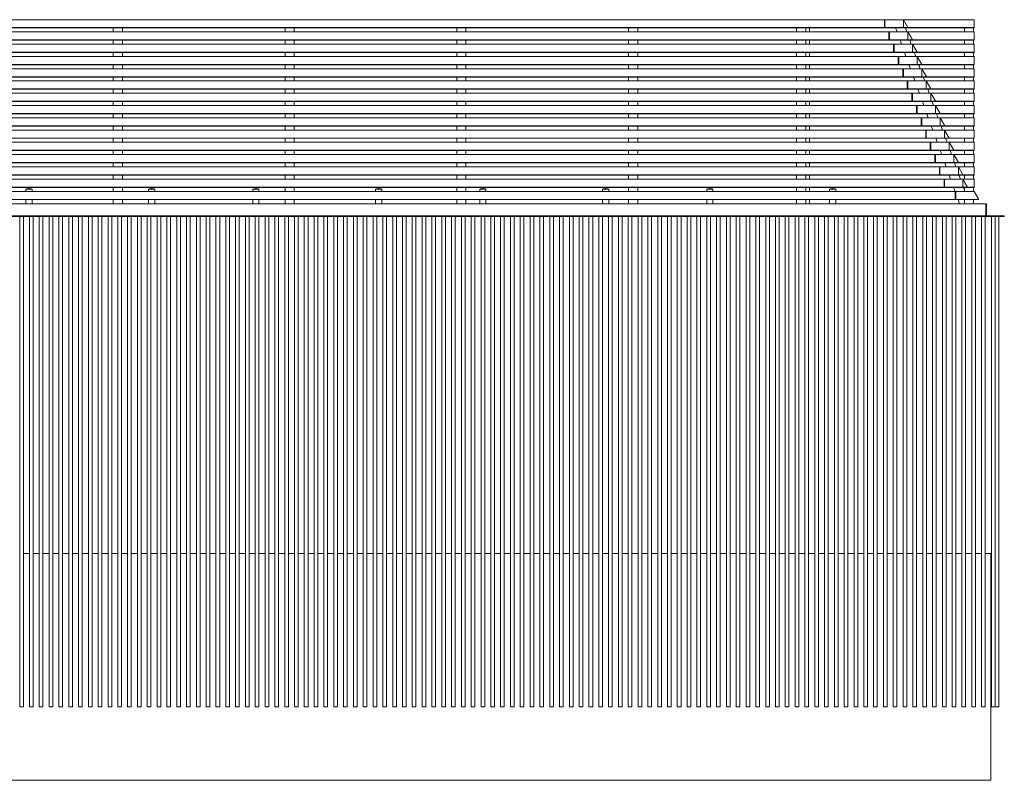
# Model space of a CAD drawing. Header units: metres. Extents: x -30.2 to 0.4, y -0.2 to 12.2.
# Tile 2 of 2: x -15.6 to 0.4, y -0.2 to 12.2. Entities that reach past the tile are written whole.
import ezdxf

# ---------------------------------------------------------------- set-up
doc = ezdxf.new("R2010")
doc.units = ezdxf.units.M
doc.header["$MEASUREMENT"] = 0
for name, color, linetype in [('10 Fassade', 7, 'Continuous'), ('Neubau_10 Fassade', 7, 'Continuous'), ('Neubau_10 Stütze', 7, 'Continuous'), ('Neubau_20 Träger', 7, 'Continuous')]:
    doc.layers.add(name, color=color, linetype=linetype)

msp = doc.modelspace()

# ---------------------------------------------------------------- linework, layer by layer
at = {"layer": '10 Fassade', "color": 7, "linetype": 'Continuous', "lineweight": 18}
for p, q in [((-1.505, 12.205), (-29.809, 12.205)), ((-1.495, 12.205), (-1.505, 12.205)), ((-1.505, 12.075), (-1.505, 12.205)), ((-0.041, 12.205), (-1.495, 12.205)), ((-1.495, 12.075), (-1.495, 12.205)), ((-1.12, 12.075), (-1.195, 12.205)), ((-1.195, 12.075), (-1.195, 12.205)), ((-0.041, 12.075), (-0.041, 12.205)), ((-1.505, 12.075), (-29.884, 12.075)), ((-1.505, 12.07), (-29.8, 12.07)), ((-1.505, 12.075), (-1.505, 12.07)), ((-1.495, 12.075), (-1.505, 12.075)), ((-1.495, 12.07), (-1.505, 12.07)), ((-1.195, 12.075), (-1.495, 12.075)), ((-1.495, 12.075), (-1.495, 12.07)), ((-0.041, 12.07), (-1.495, 12.07)), ((-1.195, 12.075), (-1.195, 12.071)), ((-1.195, 12.071), (-1.12, 12.075)), ((-1.12, 12.075), (-1.195, 12.075)), ((-0.041, 12.075), (-1.12, 12.075)), ((-0.041, 12.075), (-0.041, 12.07)), ((-1.43, 12.005), (-29.809, 12.005)), ((-1.421, 12.005), (-1.43, 12.005)), ((-1.43, 11.875), (-1.43, 12.005)), ((-0.041, 12.005), (-1.421, 12.005)), ((-1.421, 11.875), (-1.421, 12.005)), ((-1.046, 11.875), (-1.121, 12.005)), ((-1.121, 11.875), (-1.121, 12.005)), ((-0.041, 11.875), (-0.041, 12.005)), ((-1.43, 11.875), (-29.884, 11.875)), ((-1.355, 11.805), (-29.809, 11.805)), ((-1.43, 11.87), (-29.8, 11.87)), ((-1.43, 11.875), (-1.43, 11.87)), ((-1.421, 11.875), (-1.43, 11.875)), ((-1.421, 11.87), (-1.43, 11.87)), ((-1.121, 11.875), (-1.421, 11.875)), ((-1.421, 11.875), (-1.421, 11.87)), ((-0.041, 11.87), (-1.421, 11.87)), ((-1.346, 11.805), (-1.355, 11.805)), ((-1.355, 11.675), (-1.355, 11.805)), ((-0.041, 11.805), (-1.346, 11.805)), ((-1.346, 11.675), (-1.346, 11.805)), ((-1.121, 11.875), (-1.121, 11.871)), ((-1.121, 11.871), (-1.046, 11.875)), ((-1.046, 11.875), (-1.121, 11.875)), ((-0.041, 11.875), (-1.046, 11.875)), ((-0.971, 11.675), (-1.046, 11.805)), ((-1.046, 11.675), (-1.046, 11.805)), ((-0.041, 11.875), (-0.041, 11.87)), ((-0.041, 11.675), (-0.041, 11.805)), ((-1.355, 11.675), (-29.884, 11.675)), ((-1.28, 11.605), (-29.809, 11.605)), ((-1.355, 11.67), (-29.8, 11.67)), ((-1.355, 11.675), (-1.355, 11.67)), ((-1.346, 11.675), (-1.355, 11.675)), ((-1.346, 11.67), (-1.355, 11.67)), ((-1.046, 11.675), (-1.346, 11.675)), ((-1.346, 11.675), (-1.346, 11.67)), ((-0.041, 11.67), (-1.346, 11.67)), ((-1.271, 11.605), (-1.28, 11.605)), ((-1.28, 11.475), (-1.28, 11.605)), ((-0.041, 11.605), (-1.271, 11.605)), ((-1.271, 11.475), (-1.271, 11.605)), ((-1.046, 11.675), (-1.046, 11.671)), ((-1.046, 11.671), (-0.971, 11.675)), ((-0.971, 11.675), (-1.046, 11.675)), ((-0.041, 11.675), (-0.971, 11.675)), ((-0.896, 11.475), (-0.971, 11.605)), ((-0.971, 11.475), (-0.971, 11.605)), ((-0.041, 11.675), (-0.041, 11.67)), ((-0.041, 11.475), (-0.041, 11.605)), ((-1.28, 11.475), (-29.884, 11.475)), ((-1.206, 11.405), (-29.809, 11.405)), ((-1.28, 11.47), (-29.8, 11.47)), ((-1.28, 11.475), (-1.28, 11.47)), ((-1.271, 11.475), (-1.28, 11.475)), ((-1.271, 11.47), (-1.28, 11.47)), ((-0.971, 11.475), (-1.271, 11.475)), ((-1.271, 11.475), (-1.271, 11.47)), ((-0.041, 11.47), (-1.271, 11.47)), ((-1.196, 11.405), (-1.206, 11.405)), ((-1.206, 11.275), (-1.206, 11.405)), ((-0.041, 11.405), (-1.196, 11.405)), ((-1.196, 11.275), (-1.196, 11.405)), ((-0.971, 11.475), (-0.971, 11.471)), ((-0.971, 11.471), (-0.896, 11.475)), ((-0.896, 11.475), (-0.971, 11.475)), ((-0.041, 11.475), (-0.896, 11.475)), ((-0.821, 11.275), (-0.896, 11.405)), ((-0.896, 11.275), (-0.896, 11.405)), ((-0.041, 11.475), (-0.041, 11.47)), ((-0.041, 11.275), (-0.041, 11.405)), ((-1.206, 11.275), (-29.884, 11.275)), ((-1.206, 11.27), (-29.8, 11.27)), ((-1.206, 11.275), (-1.206, 11.27)), ((-1.196, 11.275), (-1.206, 11.275)), ((-1.196, 11.27), (-1.206, 11.27)), ((-0.896, 11.275), (-1.196, 11.275)), ((-1.196, 11.275), (-1.196, 11.27)), ((-0.041, 11.27), (-1.196, 11.27)), ((-0.896, 11.275), (-0.896, 11.271)), ((-0.896, 11.271), (-0.821, 11.275)), ((-0.821, 11.275), (-0.896, 11.275)), ((-0.041, 11.275), (-0.821, 11.275)), ((-0.041, 11.275), (-0.041, 11.27)), ((-1.131, 11.075), (-29.884, 11.075)), ((-1.131, 11.205), (-29.809, 11.205)), ((-1.122, 11.205), (-1.131, 11.205)), ((-1.131, 11.075), (-1.131, 11.205)), ((-1.131, 11.075), (-1.131, 11.07)), ((-1.122, 11.075), (-1.131, 11.075)), ((-0.041, 11.205), (-1.122, 11.205)), ((-1.122, 11.075), (-1.122, 11.205)), ((-0.822, 11.075), (-1.122, 11.075)), ((-1.122, 11.075), (-1.122, 11.07)), ((-0.747, 11.075), (-0.822, 11.205)), ((-0.822, 11.075), (-0.822, 11.205)), ((-0.822, 11.075), (-0.822, 11.071)), ((-0.822, 11.071), (-0.747, 11.075)), ((-0.747, 11.075), (-0.822, 11.075)), ((-0.041, 11.075), (-0.747, 11.075)), ((-0.041, 11.075), (-0.041, 11.205)), ((-0.041, 11.075), (-0.041, 11.07)), ((-1.056, 11.005), (-29.809, 11.005)), ((-1.131, 11.07), (-29.8, 11.07)), ((-1.122, 11.07), (-1.131, 11.07)), ((-0.041, 11.07), (-1.122, 11.07)), ((-1.047, 11.005), (-1.056, 11.005)), ((-1.056, 10.875), (-1.056, 11.005)), ((-0.041, 11.005), (-1.047, 11.005)), ((-1.047, 10.875), (-1.047, 11.005)), ((-0.672, 10.875), (-0.747, 11.005)), ((-0.747, 10.875), (-0.747, 11.005)), ((-0.041, 10.875), (-0.041, 11.005)), ((-1.056, 10.875), (-29.884, 10.875)), ((-0.982, 10.805), (-29.809, 10.805)), ((-1.056, 10.87), (-29.8, 10.87)), ((-1.056, 10.875), (-1.056, 10.87)), ((-1.047, 10.875), (-1.056, 10.875)), ((-1.047, 10.87), (-1.056, 10.87)), ((-0.747, 10.875), (-1.047, 10.875)), ((-1.047, 10.875), (-1.047, 10.87)), ((-0.041, 10.87), (-1.047, 10.87)), ((-0.972, 10.805), (-0.982, 10.805)), ((-0.982, 10.675), (-0.982, 10.805)), ((-0.041, 10.805), (-0.972, 10.805)), ((-0.972, 10.675), (-0.972, 10.805)), ((-0.747, 10.875), (-0.747, 10.871)), ((-0.747, 10.871), (-0.672, 10.875)), ((-0.672, 10.875), (-0.747, 10.875)), ((-0.041, 10.875), (-0.672, 10.875)), ((-0.597, 10.675), (-0.672, 10.805)), ((-0.672, 10.675), (-0.672, 10.805)), ((-0.041, 10.875), (-0.041, 10.87)), ((-0.041, 10.675), (-0.041, 10.805)), ((-0.982, 10.675), (-29.884, 10.675)), ((-0.907, 10.605), (-29.809, 10.605)), ((-0.982, 10.67), (-29.8, 10.67)), ((-0.982, 10.675), (-0.982, 10.67)), ((-0.972, 10.675), (-0.982, 10.675)), ((-0.972, 10.67), (-0.982, 10.67)), ((-0.672, 10.675), (-0.972, 10.675)), ((-0.972, 10.675), (-0.972, 10.67)), ((-0.041, 10.67), (-0.972, 10.67)), ((-0.897, 10.605), (-0.907, 10.605)), ((-0.907, 10.475), (-0.907, 10.605)), ((-0.041, 10.605), (-0.897, 10.605)), ((-0.897, 10.475), (-0.897, 10.605)), ((-0.672, 10.675), (-0.672, 10.671)), ((-0.672, 10.671), (-0.597, 10.675)), ((-0.597, 10.675), (-0.672, 10.675)), ((-0.041, 10.675), (-0.597, 10.675)), ((-0.522, 10.475), (-0.597, 10.605)), ((-0.597, 10.475), (-0.597, 10.605)), ((-0.041, 10.675), (-0.041, 10.67)), ((-0.041, 10.475), (-0.041, 10.605)), ((-0.907, 10.475), (-29.884, 10.475)), ((-0.907, 10.47), (-29.8, 10.47)), ((-0.907, 10.475), (-0.907, 10.47)), ((-0.897, 10.475), (-0.907, 10.475)), ((-0.897, 10.47), (-0.907, 10.47)), ((-0.597, 10.475), (-0.897, 10.475)), ((-0.897, 10.475), (-0.897, 10.47)), ((-0.041, 10.47), (-0.897, 10.47)), ((-0.597, 10.475), (-0.597, 10.471)), ((-0.597, 10.471), (-0.522, 10.475)), ((-0.522, 10.475), (-0.597, 10.475)), ((-0.041, 10.475), (-0.522, 10.475)), ((-0.041, 10.475), (-0.041, 10.47)), ((-0.832, 10.275), (-29.884, 10.275)), ((-0.832, 10.405), (-29.809, 10.405)), ((-0.823, 10.405), (-0.832, 10.405)), ((-0.832, 10.275), (-0.832, 10.405)), ((-0.832, 10.275), (-0.832, 10.27)), ((-0.823, 10.275), (-0.832, 10.275)), ((-0.041, 10.405), (-0.823, 10.405)), ((-0.823, 10.275), (-0.823, 10.405)), ((-0.523, 10.275), (-0.823, 10.275)), ((-0.823, 10.275), (-0.823, 10.27)), ((-0.448, 10.275), (-0.523, 10.405)), ((-0.523, 10.275), (-0.523, 10.405)), ((-0.523, 10.275), (-0.523, 10.271)), ((-0.523, 10.271), (-0.448, 10.275)), ((-0.448, 10.275), (-0.523, 10.275)), ((-0.041, 10.275), (-0.448, 10.275)), ((-0.041, 10.275), (-0.041, 10.405)), ((-0.041, 10.275), (-0.041, 10.27)), ((-0.757, 10.205), (-29.809, 10.205)), ((-0.832, 10.27), (-29.8, 10.27)), ((-0.823, 10.27), (-0.832, 10.27)), ((-0.041, 10.27), (-0.823, 10.27)), ((-0.748, 10.205), (-0.757, 10.205)), ((-0.757, 10.075), (-0.757, 10.205)), ((-0.041, 10.205), (-0.748, 10.205)), ((-0.748, 10.075), (-0.748, 10.205)), ((-0.373, 10.075), (-0.448, 10.205)), ((-0.448, 10.075), (-0.448, 10.205)), ((-0.041, 10.075), (-0.041, 10.205)), ((-0.757, 10.075), (-29.884, 10.075)), ((-0.683, 10.005), (-29.809, 10.005)), ((-0.757, 10.07), (-29.8, 10.07)), ((-0.757, 10.075), (-0.757, 10.07)), ((-0.748, 10.075), (-0.757, 10.075)), ((-0.748, 10.07), (-0.757, 10.07)), ((-0.448, 10.075), (-0.748, 10.075)), ((-0.748, 10.075), (-0.748, 10.07)), ((-0.041, 10.07), (-0.748, 10.07)), ((-0.673, 10.005), (-0.683, 10.005)), ((-0.683, 9.875), (-0.683, 10.005)), ((-0.041, 10.005), (-0.673, 10.005)), ((-0.673, 9.875), (-0.673, 10.005)), ((-0.448, 10.075), (-0.448, 10.071)), ((-0.448, 10.071), (-0.373, 10.075)), ((-0.373, 10.075), (-0.448, 10.075)), ((-0.041, 10.075), (-0.373, 10.075)), ((-0.298, 9.875), (-0.373, 10.005)), ((-0.373, 9.875), (-0.373, 10.005)), ((-0.041, 10.075), (-0.041, 10.07)), ((-0.041, 9.875), (-0.041, 10.005)), ((-0.683, 9.875), (-29.884, 9.875)), ((-0.608, 9.805), (-29.809, 9.805)), ((-0.683, 9.87), (-29.8, 9.87)), ((-0.683, 9.875), (-0.683, 9.87)), ((-0.673, 9.875), (-0.683, 9.875)), ((-0.673, 9.87), (-0.683, 9.87)), ((-0.373, 9.875), (-0.673, 9.875)), ((-0.673, 9.875), (-0.673, 9.87)), ((-0.041, 9.87), (-0.673, 9.87)), ((-0.599, 9.805), (-0.608, 9.805)), ((-0.608, 9.675), (-0.608, 9.805)), ((-0.041, 9.805), (-0.599, 9.805)), ((-0.599, 9.675), (-0.599, 9.805)), ((-0.373, 9.875), (-0.373, 9.871)), ((-0.373, 9.871), (-0.298, 9.875)), ((-0.298, 9.875), (-0.373, 9.875)), ((-0.224, 9.675), (-0.299, 9.805)), ((-0.299, 9.675), (-0.299, 9.805)), ((-0.041, 9.875), (-0.298, 9.875)), ((-0.041, 9.875), (-0.041, 9.87)), ((-0.041, 9.675), (-0.041, 9.805)), ((-0.608, 9.675), (-29.884, 9.675)), ((-0.608, 9.67), (-29.8, 9.67)), ((-0.608, 9.675), (-0.608, 9.67)), ((-0.599, 9.675), (-0.608, 9.675)), ((-0.599, 9.67), (-0.608, 9.67)), ((-0.299, 9.675), (-0.599, 9.675)), ((-0.599, 9.675), (-0.599, 9.67)), ((-0.041, 9.67), (-0.599, 9.67)), ((-0.299, 9.675), (-0.299, 9.671)), ((-0.299, 9.671), (-0.224, 9.675)), ((-0.224, 9.675), (-0.299, 9.675)), ((-0.041, 9.675), (-0.224, 9.675)), ((-0.041, 9.675), (-0.041, 9.67)), ((-0.533, 9.475), (-29.884, 9.475)), ((-0.533, 9.605), (-29.809, 9.605)), ((-0.533, 9.47), (-29.8, 9.47)), ((-0.524, 9.605), (-0.533, 9.605)), ((-0.533, 9.475), (-0.533, 9.605)), ((-0.533, 9.475), (-0.533, 9.47)), ((-0.524, 9.475), (-0.533, 9.475)), ((-0.524, 9.47), (-0.533, 9.47)), ((-0.041, 9.605), (-0.524, 9.605)), ((-0.524, 9.475), (-0.524, 9.605)), ((-0.224, 9.475), (-0.524, 9.475)), ((-0.524, 9.475), (-0.524, 9.47)), ((-0.041, 9.47), (-0.524, 9.47)), ((-0.149, 9.475), (-0.224, 9.605)), ((-0.224, 9.475), (-0.224, 9.605)), ((-0.224, 9.475), (-0.224, 9.471)), ((-0.224, 9.471), (-0.149, 9.475)), ((-0.149, 9.475), (-0.224, 9.475)), ((-0.041, 9.475), (-0.149, 9.475)), ((-0.041, 9.475), (-0.041, 9.605)), ((-0.041, 9.475), (-0.041, 9.47)), ((-0.351, 9.405), (-29.809, 9.405)), ((-0.341, 9.405), (-0.351, 9.405)), ((-0.351, 9.275), (-0.351, 9.405)), ((-0.041, 9.405), (-0.341, 9.405)), ((-0.341, 9.275), (-0.341, 9.405)), ((0.034, 9.275), (-0.041, 9.405)), ((-0.351, 9.275), (-29.884, 9.275)), ((-0.351, 9.27), (-29.8, 9.27)), ((-0.351, 9.275), (-0.351, 9.27)), ((-0.341, 9.275), (-0.351, 9.275)), ((-0.341, 9.27), (-0.351, 9.27)), ((-0.041, 9.275), (-0.341, 9.275)), ((-0.341, 9.275), (-0.341, 9.27)), ((-0.041, 9.27), (-0.341, 9.27)), ((-0.041, 9.271), (0.034, 9.275)), ((0.034, 9.275), (-0.041, 9.275)), ((-0.041, 9.271), (-0.041, 9.27)), ((0.022, 9.274), (0.025, 9.27)), ((0.025, 9.27), (0.034, 9.275))]:
    msp.add_line(p, q, dxfattribs=at)
at = {"layer": 'Neubau_10 Fassade', "color": 7, "linetype": 'Continuous', "lineweight": 18}
for p, q in [((-15.6, 1), (-15.6, 8.995)), ((-15.54, 1), (-15.54, 8.995)), ((-15.44, 1), (-15.44, 8.995)), ((-15.38, 1), (-15.38, 8.995)), ((-15.28, 1), (-15.28, 8.995)), ((-15.22, 1), (-15.22, 8.995)), ((-15.12, 1), (-15.12, 8.995)), ((-15.06, 1), (-15.06, 8.995)), ((-14.96, 1), (-14.96, 8.995)), ((-14.9, 1), (-14.9, 8.995)), ((-14.8, 1), (-14.8, 8.995)), ((-14.74, 1), (-14.74, 8.995)), ((-14.64, 1), (-14.64, 8.995)), ((-14.58, 1), (-14.58, 8.995)), ((-14.48, 1), (-14.48, 8.995)), ((-14.42, 1), (-14.42, 8.995)), ((-14.32, 1), (-14.32, 8.995)), ((-14.26, 1), (-14.26, 8.995)), ((-14.16, 1), (-14.16, 8.995)), ((-14.1, 1), (-14.1, 8.995)), ((-14, 1), (-14, 8.995)), ((-13.94, 1), (-13.94, 8.995)), ((-13.84, 1), (-13.84, 8.995)), ((-13.78, 1), (-13.78, 8.995)), ((-13.68, 1), (-13.68, 8.995)), ((-13.62, 1), (-13.62, 8.995)), ((-13.52, 1), (-13.52, 8.995)), ((-13.46, 1), (-13.46, 8.995)), ((-13.36, 1), (-13.36, 8.995)), ((-13.3, 1), (-13.3, 8.995)), ((-13.2, 1), (-13.2, 8.995)), ((-13.14, 1), (-13.14, 8.995)), ((-13.04, 1), (-13.04, 8.995)), ((-12.98, 1), (-12.98, 8.995)), ((-12.88, 1), (-12.88, 8.995)), ((-12.82, 1), (-12.82, 8.995)), ((-12.72, 1), (-12.72, 8.995)), ((-12.66, 1), (-12.66, 8.995)), ((-12.56, 1), (-12.56, 8.995)), ((-12.5, 1), (-12.5, 8.995)), ((-12.4, 1), (-12.4, 8.995)), ((-12.34, 1), (-12.34, 8.995)), ((-12.24, 1), (-12.24, 8.995)), ((-12.18, 1), (-12.18, 8.995)), ((-12.08, 1), (-12.08, 8.995)), ((-12.02, 1), (-12.02, 8.995)), ((-11.92, 1), (-11.92, 8.995)), ((-11.86, 1), (-11.86, 8.995)), ((-11.76, 1), (-11.76, 8.995)), ((-11.7, 1), (-11.7, 8.995)), ((-11.6, 1), (-11.6, 8.995)), ((-11.54, 1), (-11.54, 8.995)), ((-11.44, 1), (-11.44, 8.995)), ((-11.38, 1), (-11.38, 8.995)), ((-11.28, 1), (-11.28, 8.995)), ((-11.22, 1), (-11.22, 8.995)), ((-11.12, 1), (-11.12, 8.995)), ((-11.06, 1), (-11.06, 8.995)), ((-10.96, 1), (-10.96, 8.995)), ((-10.9, 1), (-10.9, 8.995)), ((-10.8, 1), (-10.8, 8.995)), ((-10.74, 1), (-10.74, 8.995)), ((-10.64, 1), (-10.64, 8.995)), ((-10.58, 1), (-10.58, 8.995)), ((-10.48, 1), (-10.48, 8.995)), ((-10.42, 1), (-10.42, 8.995)), ((-10.32, 1), (-10.32, 8.995)), ((-10.26, 1), (-10.26, 8.995)), ((-10.16, 1), (-10.16, 8.995)), ((-10.1, 1), (-10.1, 8.995)), ((-10, 1), (-10, 8.995)), ((-9.94, 1), (-9.94, 8.995)), ((-9.84, 1), (-9.84, 8.995)), ((-9.78, 1), (-9.78, 8.995)), ((-9.68, 1), (-9.68, 8.995)), ((-9.62, 1), (-9.62, 8.995)), ((-9.52, 1), (-9.52, 8.995)), ((-9.46, 1), (-9.46, 8.995)), ((-9.36, 1), (-9.36, 8.995)), ((-9.3, 1), (-9.3, 8.995)), ((-9.2, 1), (-9.2, 8.995)), ((-9.14, 1), (-9.14, 8.995)), ((-9.04, 1), (-9.04, 8.995)), ((-8.98, 1), (-8.98, 8.995)), ((-8.88, 1), (-8.88, 8.995)), ((-8.82, 1), (-8.82, 8.995)), ((-8.72, 1), (-8.72, 8.995)), ((-8.66, 1), (-8.66, 8.995)), ((-8.56, 1), (-8.56, 8.995)), ((-8.5, 1), (-8.5, 8.995)), ((-8.4, 1), (-8.4, 8.995)), ((-8.34, 1), (-8.34, 8.995)), ((-8.24, 1), (-8.24, 8.995)), ((-8.18, 1), (-8.18, 8.995)), ((-8.08, 1), (-8.08, 8.995)), ((-8.02, 1), (-8.02, 8.995)), ((-7.92, 1), (-7.92, 8.995)), ((-7.86, 1), (-7.86, 8.995)), ((-7.76, 1), (-7.76, 8.995)), ((-7.7, 1), (-7.7, 8.995)), ((-7.6, 1), (-7.6, 8.995)), ((-7.54, 1), (-7.54, 8.995)), ((-7.44, 1), (-7.44, 8.995)), ((-7.38, 1), (-7.38, 8.995)), ((-7.28, 1), (-7.28, 8.995)), ((-7.22, 1), (-7.22, 8.995)), ((-7.12, 1), (-7.12, 8.995)), ((-7.06, 1), (-7.06, 8.995)), ((-6.96, 1), (-6.96, 8.995)), ((-6.9, 1), (-6.9, 8.995)), ((-6.8, 1), (-6.8, 8.995)), ((-6.74, 1), (-6.74, 8.995)), ((-6.64, 1), (-6.64, 8.995)), ((-6.58, 1), (-6.58, 8.995)), ((-6.48, 1), (-6.48, 8.995)), ((-6.42, 1), (-6.42, 8.995)), ((-6.32, 1), (-6.32, 8.995)), ((-6.26, 1), (-6.26, 8.995)), ((-6.16, 1), (-6.16, 8.995)), ((-6.1, 1), (-6.1, 8.995)), ((-6, 1), (-6, 8.995)), ((-5.94, 1), (-5.94, 8.995)), ((-5.84, 1), (-5.84, 8.995)), ((-5.78, 1), (-5.78, 8.995)), ((-5.68, 1), (-5.68, 8.995)), ((-5.62, 1), (-5.62, 8.995)), ((-5.52, 1), (-5.52, 8.995)), ((-5.46, 1), (-5.46, 8.995)), ((-5.36, 1), (-5.36, 8.995)), ((-5.3, 1), (-5.3, 8.995)), ((-5.2, 1), (-5.2, 8.995)), ((-5.14, 1), (-5.14, 8.995)), ((-5.04, 1), (-5.04, 8.995)), ((-4.98, 1), (-4.98, 8.995)), ((-4.88, 1), (-4.88, 8.995)), ((-4.82, 1), (-4.82, 8.995)), ((-4.72, 1), (-4.72, 8.995)), ((-4.66, 1), (-4.66, 8.995)), ((-4.56, 1), (-4.56, 8.995)), ((-4.5, 1), (-4.5, 8.995)), ((-4.4, 1), (-4.4, 8.995)), ((-4.34, 1), (-4.34, 8.995)), ((-4.24, 1), (-4.24, 8.995)), ((-4.18, 1), (-4.18, 8.995)), ((-4.08, 1), (-4.08, 8.995)), ((-4.02, 1), (-4.02, 8.995)), ((-3.92, 1), (-3.92, 8.995)), ((-3.86, 1), (-3.86, 8.995)), ((-3.76, 1), (-3.76, 8.995)), ((-3.7, 1), (-3.7, 8.995)), ((-3.6, 1), (-3.6, 8.995)), ((-3.54, 1), (-3.54, 8.995)), ((-3.44, 1), (-3.44, 8.995)), ((-3.38, 1), (-3.38, 8.995)), ((-3.28, 1), (-3.28, 8.995)), ((-3.22, 1), (-3.22, 8.995)), ((-3.12, 1), (-3.12, 8.995)), ((-3.06, 1), (-3.06, 8.995)), ((-2.96, 1), (-2.96, 8.995)), ((-2.9, 1), (-2.9, 8.995)), ((-2.8, 1), (-2.8, 8.995)), ((-2.74, 1), (-2.74, 8.995)), ((-2.64, 1), (-2.64, 8.995)), ((-2.58, 1), (-2.58, 8.995)), ((-2.48, 1), (-2.48, 8.995)), ((-2.42, 1), (-2.42, 8.995)), ((-2.32, 1), (-2.32, 8.995)), ((-2.26, 1), (-2.26, 8.995)), ((-2.16, 1), (-2.16, 8.995)), ((-2.1, 1), (-2.1, 8.995)), ((-2, 1), (-2, 8.995)), ((-1.94, 1), (-1.94, 8.995)), ((-1.84, 1), (-1.84, 8.995)), ((-1.78, 1), (-1.78, 8.995)), ((-1.68, 1), (-1.68, 8.995)), ((-1.62, 1), (-1.62, 8.995)), ((-1.52, 1), (-1.52, 8.995)), ((-1.46, 1), (-1.46, 8.995)), ((-1.36, 1), (-1.36, 8.995)), ((-1.3, 1), (-1.3, 8.995)), ((-1.2, 1), (-1.2, 8.995)), ((-1.14, 1), (-1.14, 8.995)), ((-1.04, 1), (-1.04, 8.995)), ((-0.98, 1), (-0.98, 8.995)), ((-0.88, 1), (-0.88, 8.995)), ((-0.82, 1), (-0.82, 8.995)), ((-0.72, 1), (-0.72, 8.995)), ((-0.66, 1), (-0.66, 8.995)), ((-0.56, 1), (-0.56, 8.995)), ((-0.5, 1), (-0.5, 8.995)), ((-0.4, 1), (-0.4, 8.995)), ((-0.34, 1), (-0.34, 8.995)), ((-0.24, 1), (-0.24, 8.995)), ((-0.18, 1), (-0.18, 8.995)), ((-0.08, 1), (-0.08, 8.995)), ((-0.02, 1), (-0.02, 8.995)), ((0.08, 1), (0.08, 8.995)), ((0.14, 1), (0.14, 8.995)), ((0.24, 1), (0.24, 8.995)), ((0.3, 1), (0.3, 8.995)), ((0.36, 1), (0.36, 8.995)), ((-15.54, 3.5), (-15.44, 3.5)), ((-15.38, 3.5), (-15.28, 3.5)), ((-15.22, 3.5), (-15.12, 3.5)), ((-15.06, 3.5), (-14.96, 3.5)), ((-14.9, 3.5), (-14.8, 3.5)), ((-14.74, 3.5), (-14.64, 3.5)), ((-14.58, 3.5), (-14.48, 3.5)), ((-14.42, 3.5), (-14.32, 3.5)), ((-14.26, 3.5), (-14.16, 3.5)), ((-14.1, 3.5), (-14, 3.5)), ((-13.94, 3.5), (-13.84, 3.5)), ((-13.78, 3.5), (-13.68, 3.5)), ((-13.62, 3.5), (-13.52, 3.5)), ((-13.46, 3.5), (-13.36, 3.5)), ((-13.3, 3.5), (-13.2, 3.5)), ((-13.14, 3.5), (-13.04, 3.5)), ((-12.98, 3.5), (-12.88, 3.5)), ((-12.82, 3.5), (-12.72, 3.5)), ((-12.66, 3.5), (-12.56, 3.5)), ((-12.5, 3.5), (-12.4, 3.5)), ((-12.34, 3.5), (-12.24, 3.5)), ((-12.18, 3.5), (-12.08, 3.5)), ((-12.02, 3.5), (-11.92, 3.5)), ((-11.86, 3.5), (-11.76, 3.5)), ((-11.7, 3.5), (-11.6, 3.5)), ((-11.54, 3.5), (-11.44, 3.5)), ((-11.38, 3.5), (-11.28, 3.5)), ((-11.22, 3.5), (-11.12, 3.5)), ((-11.06, 3.5), (-10.96, 3.5)), ((-10.9, 3.5), (-10.8, 3.5)), ((-10.74, 3.5), (-10.64, 3.5)), ((-10.58, 3.5), (-10.48, 3.5)), ((-10.42, 3.5), (-10.32, 3.5)), ((-10.26, 3.5), (-10.16, 3.5)), ((-10.1, 3.5), (-10, 3.5)), ((-9.94, 3.5), (-9.84, 3.5)), ((-9.78, 3.5), (-9.68, 3.5)), ((-9.62, 3.5), (-9.52, 3.5)), ((-9.46, 3.5), (-9.36, 3.5)), ((-9.3, 3.5), (-9.2, 3.5)), ((-9.14, 3.5), (-9.04, 3.5)), ((-8.98, 3.5), (-8.88, 3.5)), ((-8.82, 3.5), (-8.72, 3.5)), ((-8.66, 3.5), (-8.56, 3.5)), ((-8.5, 3.5), (-8.4, 3.5)), ((-8.34, 3.5), (-8.24, 3.5)), ((-8.18, 3.5), (-8.08, 3.5)), ((-8.02, 3.5), (-7.92, 3.5)), ((-7.86, 3.5), (-7.76, 3.5)), ((-7.7, 3.5), (-7.6, 3.5)), ((-7.54, 3.5), (-7.44, 3.5)), ((-7.38, 3.5), (-7.28, 3.5)), ((-7.22, 3.5), (-7.12, 3.5)), ((-7.06, 3.5), (-6.96, 3.5)), ((-6.9, 3.5), (-6.8, 3.5)), ((-6.74, 3.5), (-6.64, 3.5)), ((-6.58, 3.5), (-6.48, 3.5)), ((-6.42, 3.5), (-6.32, 3.5)), ((-6.26, 3.5), (-6.16, 3.5)), ((-6.1, 3.5), (-6, 3.5)), ((-5.94, 3.5), (-5.84, 3.5)), ((-5.78, 3.5), (-5.68, 3.5)), ((-5.62, 3.5), (-5.52, 3.5)), ((-5.46, 3.5), (-5.36, 3.5)), ((-5.3, 3.5), (-5.2, 3.5)), ((-5.14, 3.5), (-5.04, 3.5)), ((-4.98, 3.5), (-4.88, 3.5)), ((-4.82, 3.5), (-4.72, 3.5)), ((-4.66, 3.5), (-4.56, 3.5)), ((-4.5, 3.5), (-4.4, 3.5)), ((-4.34, 3.5), (-4.24, 3.5)), ((-4.18, 3.5), (-4.08, 3.5)), ((-4.02, 3.5), (-3.92, 3.5)), ((-3.86, 3.5), (-3.76, 3.5)), ((-3.7, 3.5), (-3.6, 3.5)), ((-3.54, 3.5), (-3.44, 3.5)), ((-3.38, 3.5), (-3.28, 3.5)), ((-3.22, 3.5), (-3.12, 3.5)), ((-3.06, 3.5), (-2.96, 3.5)), ((-2.9, 3.5), (-2.8, 3.5)), ((-2.74, 3.5), (-2.64, 3.5)), ((-2.58, 3.5), (-2.48, 3.5)), ((-2.42, 3.5), (-2.32, 3.5)), ((-2.26, 3.5), (-2.16, 3.5)), ((-2.1, 3.5), (-2, 3.5)), ((-1.94, 3.5), (-1.84, 3.5)), ((-1.78, 3.5), (-1.68, 3.5)), ((-1.62, 3.5), (-1.52, 3.5)), ((-1.46, 3.5), (-1.36, 3.5)), ((-1.3, 3.5), (-1.2, 3.5)), ((-1.14, 3.5), (-1.04, 3.5)), ((-0.98, 3.5), (-0.88, 3.5)), ((-0.82, 3.5), (-0.72, 3.5)), ((-0.66, 3.5), (-0.56, 3.5)), ((-0.5, 3.5), (-0.4, 3.5)), ((-0.34, 3.5), (-0.24, 3.5)), ((-0.18, 3.5), (-0.08, 3.5)), ((-0.02, 3.5), (0.08, 3.5)), ((0.24, 3.5), (0.14, 3.5)), ((0.23, 3.5), (0.23, -0.2)), ((-15.6, 1), (-15.54, 1)), ((-15.44, 1), (-15.38, 1)), ((-15.28, 1), (-15.22, 1)), ((-15.12, 1), (-15.06, 1)), ((-14.96, 1), (-14.9, 1)), ((-14.8, 1), (-14.74, 1)), ((-14.64, 1), (-14.58, 1)), ((-14.48, 1), (-14.42, 1)), ((-14.32, 1), (-14.26, 1)), ((-14.16, 1), (-14.1, 1)), ((-14, 1), (-13.94, 1)), ((-13.84, 1), (-13.78, 1)), ((-13.68, 1), (-13.62, 1)), ((-13.52, 1), (-13.46, 1)), ((-13.36, 1), (-13.3, 1)), ((-13.2, 1), (-13.14, 1)), ((-13.04, 1), (-12.98, 1)), ((-12.88, 1), (-12.82, 1)), ((-12.72, 1), (-12.66, 1)), ((-12.56, 1), (-12.5, 1)), ((-12.4, 1), (-12.34, 1)), ((-12.24, 1), (-12.18, 1)), ((-12.08, 1), (-12.02, 1)), ((-11.92, 1), (-11.86, 1)), ((-11.76, 1), (-11.7, 1)), ((-11.6, 1), (-11.54, 1)), ((-11.44, 1), (-11.38, 1)), ((-11.28, 1), (-11.22, 1)), ((-11.12, 1), (-11.06, 1)), ((-10.96, 1), (-10.9, 1)), ((-10.8, 1), (-10.74, 1)), ((-10.64, 1), (-10.58, 1)), ((-10.48, 1), (-10.42, 1)), ((-10.32, 1), (-10.26, 1)), ((-10.16, 1), (-10.1, 1)), ((-10, 1), (-9.94, 1)), ((-9.84, 1), (-9.78, 1)), ((-9.68, 1), (-9.62, 1)), ((-9.52, 1), (-9.46, 1)), ((-9.36, 1), (-9.3, 1)), ((-9.2, 1), (-9.14, 1)), ((-9.04, 1), (-8.98, 1)), ((-8.88, 1), (-8.82, 1)), ((-8.72, 1), (-8.66, 1)), ((-8.56, 1), (-8.5, 1)), ((-8.4, 1), (-8.34, 1)), ((-8.24, 1), (-8.18, 1)), ((-8.08, 1), (-8.02, 1)), ((-7.92, 1), (-7.86, 1)), ((-7.76, 1), (-7.7, 1)), ((-7.6, 1), (-7.54, 1)), ((-7.44, 1), (-7.38, 1)), ((-7.28, 1), (-7.22, 1)), ((-7.12, 1), (-7.06, 1)), ((-6.96, 1), (-6.9, 1)), ((-6.8, 1), (-6.74, 1)), ((-6.64, 1), (-6.58, 1)), ((-6.48, 1), (-6.42, 1)), ((-6.32, 1), (-6.26, 1)), ((-6.16, 1), (-6.1, 1)), ((-6, 1), (-5.94, 1)), ((-5.84, 1), (-5.78, 1)), ((-5.68, 1), (-5.62, 1)), ((-5.52, 1), (-5.46, 1)), ((-5.36, 1), (-5.3, 1)), ((-5.2, 1), (-5.14, 1)), ((-5.04, 1), (-4.98, 1)), ((-4.88, 1), (-4.82, 1)), ((-4.72, 1), (-4.66, 1)), ((-4.56, 1), (-4.5, 1)), ((-4.4, 1), (-4.34, 1)), ((-4.24, 1), (-4.18, 1)), ((-4.08, 1), (-4.02, 1)), ((-3.92, 1), (-3.86, 1)), ((-3.76, 1), (-3.7, 1)), ((-3.6, 1), (-3.54, 1)), ((-3.44, 1), (-3.38, 1)), ((-3.28, 1), (-3.22, 1)), ((-3.12, 1), (-3.06, 1)), ((-2.96, 1), (-2.9, 1)), ((-2.8, 1), (-2.74, 1)), ((-2.64, 1), (-2.58, 1)), ((-2.48, 1), (-2.42, 1)), ((-2.32, 1), (-2.26, 1)), ((-2.16, 1), (-2.1, 1)), ((-2, 1), (-1.94, 1)), ((-1.84, 1), (-1.78, 1)), ((-1.68, 1), (-1.62, 1)), ((-1.52, 1), (-1.46, 1)), ((-1.36, 1), (-1.3, 1)), ((-1.2, 1), (-1.14, 1)), ((-1.04, 1), (-0.98, 1)), ((-0.88, 1), (-0.82, 1)), ((-0.72, 1), (-0.66, 1)), ((-0.56, 1), (-0.5, 1)), ((-0.4, 1), (-0.34, 1)), ((-0.24, 1), (-0.18, 1)), ((-0.08, 1), (-0.02, 1)), ((0.08, 1), (0.14, 1)), ((0.24, 1), (0.3, 1)), ((0.3, 1), (0.36, 1)), ((-30.03, -0.2), (0.15, -0.2)), ((0.23, -0.2), (0.15, -0.2))]:
    msp.add_line(p, q, dxfattribs=at)
at = {"layer": 'Neubau_10 Stütze', "color": 7, "linetype": 'Continuous', "lineweight": 18}
for p, q in [((-14.075, 12.005), (-14.075, 12.07)), ((-13.925, 12.005), (-13.925, 12.07)), ((-11.275, 12.005), (-11.275, 12.07)), ((-11.125, 12.005), (-11.125, 12.07)), ((-8.475, 12.005), (-8.475, 12.07)), ((-8.325, 12.005), (-8.325, 12.07)), ((-5.675, 12.005), (-5.675, 12.07)), ((-5.525, 12.005), (-5.525, 12.07)), ((-2.937, 12.005), (-2.937, 12.07)), ((-2.787, 12.005), (-2.787, 12.07)), ((-2.725, 12.005), (-2.725, 12.07)), ((-1.299, 12.005), (-1.322, 12.07)), ((-1.139, 12.005), (-1.163, 12.07)), ((-0.2, 12.005), (-0.2, 12.07)), ((-0.05, 12.005), (-0.05, 12.07)), ((-14.075, 11.805), (-14.075, 11.87)), ((-13.925, 11.805), (-13.925, 11.87)), ((-11.275, 11.805), (-11.275, 11.87)), ((-11.125, 11.805), (-11.125, 11.87)), ((-8.475, 11.805), (-8.475, 11.87)), ((-8.325, 11.805), (-8.325, 11.87)), ((-5.675, 11.805), (-5.675, 11.87)), ((-5.525, 11.805), (-5.525, 11.87)), ((-2.937, 11.805), (-2.937, 11.87)), ((-2.787, 11.805), (-2.787, 11.87)), ((-2.725, 11.805), (-2.725, 11.87)), ((-1.226, 11.805), (-1.249, 11.87)), ((-1.066, 11.805), (-1.09, 11.87)), ((-0.2, 11.805), (-0.2, 11.87)), ((-0.05, 11.805), (-0.05, 11.87)), ((-14.075, 11.605), (-14.075, 11.67)), ((-13.925, 11.605), (-13.925, 11.67)), ((-11.275, 11.605), (-11.275, 11.67)), ((-11.125, 11.605), (-11.125, 11.67)), ((-8.475, 11.605), (-8.475, 11.67)), ((-8.325, 11.605), (-8.325, 11.67)), ((-5.675, 11.605), (-5.675, 11.67)), ((-5.525, 11.605), (-5.525, 11.67)), ((-2.937, 11.605), (-2.937, 11.67)), ((-2.787, 11.605), (-2.787, 11.67)), ((-2.725, 11.605), (-2.725, 11.67)), ((-1.153, 11.605), (-1.177, 11.67)), ((-0.993, 11.605), (-1.017, 11.67)), ((-0.2, 11.605), (-0.2, 11.67)), ((-0.05, 11.605), (-0.05, 11.67)), ((-14.075, 11.405), (-14.075, 11.47)), ((-13.925, 11.405), (-13.925, 11.47)), ((-11.275, 11.405), (-11.275, 11.47)), ((-11.125, 11.405), (-11.125, 11.47)), ((-8.475, 11.405), (-8.475, 11.47)), ((-8.325, 11.405), (-8.325, 11.47)), ((-5.675, 11.405), (-5.675, 11.47)), ((-5.525, 11.405), (-5.525, 11.47)), ((-2.937, 11.405), (-2.937, 11.47)), ((-2.787, 11.405), (-2.787, 11.47)), ((-2.725, 11.405), (-2.725, 11.47)), ((-1.08, 11.405), (-1.104, 11.47)), ((-0.921, 11.405), (-0.944, 11.47)), ((-0.2, 11.405), (-0.2, 11.47)), ((-0.05, 11.405), (-0.05, 11.47)), ((-14.075, 11.205), (-14.075, 11.27)), ((-13.925, 11.205), (-13.925, 11.27)), ((-11.275, 11.205), (-11.275, 11.27)), ((-11.125, 11.205), (-11.125, 11.27)), ((-8.475, 11.205), (-8.475, 11.27)), ((-8.325, 11.205), (-8.325, 11.27)), ((-5.675, 11.205), (-5.675, 11.27)), ((-5.525, 11.205), (-5.525, 11.27)), ((-2.937, 11.205), (-2.937, 11.27)), ((-2.787, 11.205), (-2.787, 11.27)), ((-2.725, 11.205), (-2.725, 11.27)), ((-1.007, 11.205), (-1.031, 11.27)), ((-0.848, 11.205), (-0.871, 11.27)), ((-0.2, 11.205), (-0.2, 11.27)), ((-0.05, 11.205), (-0.05, 11.27)), ((-14.075, 11.005), (-14.075, 11.07)), ((-13.925, 11.005), (-13.925, 11.07)), ((-11.275, 11.005), (-11.275, 11.07)), ((-11.125, 11.005), (-11.125, 11.07)), ((-8.475, 11.005), (-8.475, 11.07)), ((-8.325, 11.005), (-8.325, 11.07)), ((-5.675, 11.005), (-5.675, 11.07)), ((-5.525, 11.005), (-5.525, 11.07)), ((-2.937, 11.005), (-2.937, 11.07)), ((-2.787, 11.005), (-2.787, 11.07)), ((-2.725, 11.005), (-2.725, 11.07)), ((-0.935, 11.005), (-0.958, 11.07)), ((-0.775, 11.005), (-0.799, 11.07)), ((-0.2, 11.005), (-0.2, 11.07)), ((-0.05, 11.005), (-0.05, 11.07)), ((-14.075, 10.805), (-14.075, 10.87)), ((-13.925, 10.805), (-13.925, 10.87)), ((-11.275, 10.805), (-11.275, 10.87)), ((-11.125, 10.805), (-11.125, 10.87)), ((-8.475, 10.805), (-8.475, 10.87)), ((-8.325, 10.805), (-8.325, 10.87)), ((-5.675, 10.805), (-5.675, 10.87)), ((-5.525, 10.805), (-5.525, 10.87)), ((-2.937, 10.805), (-2.937, 10.87)), ((-2.787, 10.805), (-2.787, 10.87)), ((-2.725, 10.805), (-2.725, 10.87)), ((-0.862, 10.805), (-0.885, 10.87)), ((-0.702, 10.805), (-0.726, 10.87)), ((-0.2, 10.805), (-0.2, 10.87)), ((-0.05, 10.805), (-0.05, 10.87)), ((-14.075, 10.605), (-14.075, 10.67)), ((-13.925, 10.605), (-13.925, 10.67)), ((-11.275, 10.605), (-11.275, 10.67)), ((-11.125, 10.605), (-11.125, 10.67)), ((-8.475, 10.605), (-8.475, 10.67)), ((-8.325, 10.605), (-8.325, 10.67)), ((-5.675, 10.605), (-5.675, 10.67)), ((-5.525, 10.605), (-5.525, 10.67)), ((-2.937, 10.605), (-2.937, 10.67)), ((-2.787, 10.605), (-2.787, 10.67)), ((-2.725, 10.605), (-2.725, 10.67)), ((-0.789, 10.605), (-0.813, 10.67)), ((-0.629, 10.605), (-0.653, 10.67)), ((-0.2, 10.605), (-0.2, 10.67)), ((-0.05, 10.605), (-0.05, 10.67)), ((-14.075, 10.405), (-14.075, 10.47)), ((-13.925, 10.405), (-13.925, 10.47)), ((-11.275, 10.405), (-11.275, 10.47)), ((-11.125, 10.405), (-11.125, 10.47)), ((-8.475, 10.405), (-8.475, 10.47)), ((-8.325, 10.405), (-8.325, 10.47)), ((-5.675, 10.405), (-5.675, 10.47)), ((-5.525, 10.405), (-5.525, 10.47)), ((-2.937, 10.405), (-2.937, 10.47)), ((-2.787, 10.405), (-2.787, 10.47)), ((-2.725, 10.405), (-2.725, 10.47)), ((-0.716, 10.405), (-0.74, 10.47)), ((-0.557, 10.405), (-0.58, 10.47)), ((-0.2, 10.405), (-0.2, 10.47)), ((-0.05, 10.405), (-0.05, 10.47)), ((-14.075, 10.205), (-14.075, 10.27)), ((-13.925, 10.205), (-13.925, 10.27)), ((-11.275, 10.205), (-11.275, 10.27)), ((-11.125, 10.205), (-11.125, 10.27)), ((-8.475, 10.205), (-8.475, 10.27)), ((-8.325, 10.205), (-8.325, 10.27)), ((-5.675, 10.205), (-5.675, 10.27)), ((-5.525, 10.205), (-5.525, 10.27)), ((-2.937, 10.205), (-2.937, 10.27)), ((-2.787, 10.205), (-2.787, 10.27)), ((-2.725, 10.205), (-2.725, 10.27)), ((-0.643, 10.205), (-0.667, 10.27)), ((-0.484, 10.205), (-0.507, 10.27)), ((-0.2, 10.205), (-0.2, 10.27)), ((-0.05, 10.205), (-0.05, 10.27)), ((-14.075, 10.005), (-14.075, 10.07)), ((-13.925, 10.005), (-13.925, 10.07)), ((-11.275, 10.005), (-11.275, 10.07)), ((-11.125, 10.005), (-11.125, 10.07)), ((-8.475, 10.005), (-8.475, 10.07)), ((-8.325, 10.005), (-8.325, 10.07)), ((-5.675, 10.005), (-5.675, 10.07)), ((-5.525, 10.005), (-5.525, 10.07)), ((-2.937, 10.005), (-2.937, 10.07)), ((-2.787, 10.005), (-2.787, 10.07)), ((-2.725, 10.005), (-2.725, 10.07)), ((-0.571, 10.005), (-0.594, 10.07)), ((-0.411, 10.005), (-0.435, 10.07)), ((-0.2, 10.005), (-0.2, 10.07)), ((-0.05, 10.005), (-0.05, 10.07)), ((-14.075, 9.805), (-14.075, 9.87)), ((-13.925, 9.805), (-13.925, 9.87)), ((-11.275, 9.805), (-11.275, 9.87)), ((-11.125, 9.805), (-11.125, 9.87)), ((-8.475, 9.805), (-8.475, 9.87)), ((-8.325, 9.805), (-8.325, 9.87)), ((-5.675, 9.805), (-5.675, 9.87)), ((-5.525, 9.805), (-5.525, 9.87)), ((-2.937, 9.805), (-2.937, 9.87)), ((-2.787, 9.805), (-2.787, 9.87)), ((-2.725, 9.805), (-2.725, 9.87)), ((-0.498, 9.805), (-0.522, 9.87)), ((-0.338, 9.805), (-0.362, 9.87)), ((-0.2, 9.805), (-0.2, 9.87)), ((-0.05, 9.805), (-0.05, 9.87)), ((-14.075, 9.605), (-14.075, 9.67)), ((-13.925, 9.605), (-13.925, 9.67)), ((-11.275, 9.605), (-11.275, 9.67)), ((-11.125, 9.605), (-11.125, 9.67)), ((-8.475, 9.605), (-8.475, 9.67)), ((-8.325, 9.605), (-8.325, 9.67)), ((-5.675, 9.605), (-5.675, 9.67)), ((-5.525, 9.605), (-5.525, 9.67)), ((-2.937, 9.605), (-2.937, 9.67)), ((-2.787, 9.605), (-2.787, 9.67)), ((-2.725, 9.605), (-2.725, 9.67)), ((-0.425, 9.605), (-0.449, 9.67)), ((-0.265, 9.605), (-0.289, 9.67)), ((-0.2, 9.605), (-0.2, 9.67)), ((-0.05, 9.605), (-0.05, 9.67)), ((-14.075, 9.405), (-14.075, 9.47)), ((-13.925, 9.405), (-13.925, 9.47)), ((-11.275, 9.405), (-11.275, 9.47)), ((-11.125, 9.405), (-11.125, 9.47)), ((-8.475, 9.405), (-8.475, 9.47)), ((-8.325, 9.405), (-8.325, 9.47)), ((-5.675, 9.405), (-5.675, 9.47)), ((-5.525, 9.405), (-5.525, 9.47)), ((-2.937, 9.405), (-2.937, 9.47)), ((-2.787, 9.405), (-2.787, 9.47)), ((-2.725, 9.405), (-2.725, 9.47)), ((-0.352, 9.405), (-0.376, 9.47)), ((-0.2, 9.425), (-0.216, 9.47)), ((-0.2, 9.405), (-0.2, 9.47)), ((-0.05, 9.405), (-0.05, 9.47)), ((-15.499, 9.44), (-15.496, 9.44)), ((-15.499, 9.405), (-15.499, 9.44)), ((-15.496, 9.44), (-15.49, 9.44)), ((-15.408, 9.44), (-15.403, 9.44)), ((-15.403, 9.44), (-15.399, 9.44)), ((-15.399, 9.405), (-15.399, 9.44)), ((-13.499, 9.44), (-13.496, 9.44)), ((-13.499, 9.405), (-13.499, 9.44)), ((-13.496, 9.44), (-13.49, 9.44)), ((-13.408, 9.44), (-13.403, 9.44)), ((-13.403, 9.44), (-13.399, 9.44)), ((-13.399, 9.405), (-13.399, 9.44)), ((-11.799, 9.44), (-11.796, 9.44)), ((-11.799, 9.405), (-11.799, 9.44)), ((-11.796, 9.44), (-11.79, 9.44)), ((-11.708, 9.44), (-11.703, 9.44)), ((-11.703, 9.44), (-11.699, 9.44)), ((-11.699, 9.405), (-11.699, 9.44)), ((-9.799, 9.44), (-9.796, 9.44)), ((-9.799, 9.405), (-9.799, 9.44)), ((-9.796, 9.44), (-9.79, 9.44)), ((-9.708, 9.44), (-9.703, 9.44)), ((-9.703, 9.44), (-9.699, 9.44)), ((-9.699, 9.405), (-9.699, 9.44)), ((-8.099, 9.44), (-8.096, 9.44)), ((-8.099, 9.405), (-8.099, 9.44)), ((-8.096, 9.44), (-8.09, 9.44)), ((-8.008, 9.44), (-8.003, 9.44)), ((-8.003, 9.44), (-7.999, 9.44)), ((-7.999, 9.405), (-7.999, 9.44)), ((-6.099, 9.44), (-6.096, 9.44)), ((-6.099, 9.405), (-6.099, 9.44)), ((-6.096, 9.44), (-6.09, 9.44)), ((-6.008, 9.44), (-6.003, 9.44)), ((-6.003, 9.44), (-5.999, 9.44)), ((-5.999, 9.405), (-5.999, 9.44)), ((-4.399, 9.44), (-4.396, 9.44)), ((-4.399, 9.405), (-4.399, 9.44)), ((-4.396, 9.44), (-4.39, 9.44)), ((-4.308, 9.44), (-4.303, 9.44)), ((-4.303, 9.44), (-4.299, 9.44)), ((-4.299, 9.405), (-4.299, 9.44)), ((-2.399, 9.44), (-2.396, 9.44)), ((-2.399, 9.405), (-2.399, 9.44)), ((-2.396, 9.44), (-2.39, 9.44)), ((-2.308, 9.44), (-2.303, 9.44)), ((-2.303, 9.44), (-2.299, 9.44)), ((-2.299, 9.405), (-2.299, 9.44)), ((-15.499, 9.2), (-15.499, 9.27)), ((-15.399, 9.2), (-15.399, 9.27)), ((-14.075, 9.2), (-14.075, 9.27)), ((-13.925, 9.2), (-13.925, 9.27)), ((-13.499, 9.2), (-13.499, 9.27)), ((-13.399, 9.2), (-13.399, 9.27)), ((-11.799, 9.2), (-11.799, 9.27)), ((-11.699, 9.2), (-11.699, 9.27)), ((-11.275, 9.2), (-11.275, 9.27)), ((-11.125, 9.2), (-11.125, 9.27)), ((-9.799, 9.2), (-9.799, 9.27)), ((-9.699, 9.2), (-9.699, 9.27)), ((-8.475, 9.2), (-8.475, 9.27)), ((-8.325, 9.2), (-8.325, 9.27)), ((-8.099, 9.2), (-8.099, 9.27)), ((-7.999, 9.2), (-7.999, 9.27)), ((-6.099, 9.2), (-6.099, 9.27)), ((-5.999, 9.2), (-5.999, 9.27)), ((-5.675, 9.2), (-5.675, 9.27)), ((-5.525, 9.2), (-5.525, 9.27)), ((-4.399, 9.2), (-4.399, 9.27)), ((-4.299, 9.2), (-4.299, 9.27)), ((-2.937, 9.2), (-2.937, 9.27)), ((-2.787, 9.2), (-2.787, 9.27)), ((-2.725, 9.2), (-2.725, 9.27)), ((-2.399, 9.2), (-2.399, 9.27)), ((-2.299, 9.2), (-2.299, 9.27)), ((-0.278, 9.2), (-0.303, 9.27)), ((-0.2, 9.2), (-0.2, 9.27)), ((-0.05, 9.2), (-0.05, 9.27))]:
    msp.add_line(p, q, dxfattribs=at)
at = {"layer": 'Neubau_20 Träger', "color": 7, "linetype": 'Continuous', "lineweight": 18}
for p, q in [((-15.452, 9.447), (-15.452, 9.47)), ((-15.447, 9.47), (-15.447, 9.447)), ((-13.452, 9.447), (-13.452, 9.47)), ((-13.447, 9.47), (-13.447, 9.447)), ((-11.752, 9.447), (-11.752, 9.47)), ((-11.747, 9.47), (-11.747, 9.447)), ((-9.752, 9.447), (-9.752, 9.47)), ((-9.747, 9.47), (-9.747, 9.447)), ((-8.052, 9.447), (-8.052, 9.47)), ((-8.047, 9.47), (-8.047, 9.447)), ((-6.052, 9.447), (-6.052, 9.47)), ((-6.047, 9.47), (-6.047, 9.447)), ((-4.352, 9.447), (-4.352, 9.47)), ((-4.347, 9.47), (-4.347, 9.447)), ((-2.352, 9.447), (-2.352, 9.47)), ((-2.347, 9.47), (-2.347, 9.447)), ((-15.49, 9.447), (-15.452, 9.447)), ((-15.49, 9.44), (-15.49, 9.447)), ((-15.408, 9.44), (-15.49, 9.44)), ((-15.447, 9.447), (-15.408, 9.447)), ((-15.408, 9.447), (-15.408, 9.44)), ((-13.49, 9.447), (-13.452, 9.447)), ((-13.49, 9.44), (-13.49, 9.447)), ((-13.408, 9.44), (-13.49, 9.44)), ((-13.447, 9.447), (-13.408, 9.447)), ((-13.408, 9.447), (-13.408, 9.44)), ((-11.79, 9.447), (-11.752, 9.447)), ((-11.79, 9.44), (-11.79, 9.447)), ((-11.708, 9.44), (-11.79, 9.44)), ((-11.747, 9.447), (-11.708, 9.447)), ((-11.708, 9.447), (-11.708, 9.44)), ((-9.79, 9.447), (-9.752, 9.447)), ((-9.79, 9.44), (-9.79, 9.447)), ((-9.708, 9.44), (-9.79, 9.44)), ((-9.747, 9.447), (-9.708, 9.447)), ((-9.708, 9.447), (-9.708, 9.44)), ((-8.09, 9.447), (-8.052, 9.447)), ((-8.09, 9.44), (-8.09, 9.447)), ((-8.008, 9.44), (-8.09, 9.44)), ((-8.047, 9.447), (-8.008, 9.447)), ((-8.008, 9.447), (-8.008, 9.44)), ((-6.09, 9.447), (-6.052, 9.447)), ((-6.09, 9.44), (-6.09, 9.447)), ((-6.008, 9.44), (-6.09, 9.44)), ((-6.047, 9.447), (-6.008, 9.447)), ((-6.008, 9.447), (-6.008, 9.44)), ((-4.39, 9.447), (-4.352, 9.447)), ((-4.39, 9.44), (-4.39, 9.447)), ((-4.308, 9.44), (-4.39, 9.44)), ((-4.347, 9.447), (-4.308, 9.447)), ((-4.308, 9.447), (-4.308, 9.44)), ((-2.39, 9.447), (-2.352, 9.447)), ((-2.39, 9.44), (-2.39, 9.447)), ((-2.308, 9.44), (-2.39, 9.44)), ((-2.347, 9.447), (-2.308, 9.447)), ((-2.308, 9.447), (-2.308, 9.44)), ((-29.95, 9.2), (0.15, 9.2)), ((0.15, 9.2), (0.15, 9.2)), ((0.15, 9.2), (0.15, 9.005)), ((0.16, 9.2), (0.15, 9.2)), ((0.15, 9.2), (0.15, 9.005)), ((0.16, 9.005), (0.16, 9.2)), ((-30.25, 9.005), (0.45, 9.005)), ((-30.25, 8.995), (0.45, 8.995)), ((0.45, 9.005), (0.45, 8.995))]:
    msp.add_line(p, q, dxfattribs=at)

doc.saveas('drawing.dxf')
